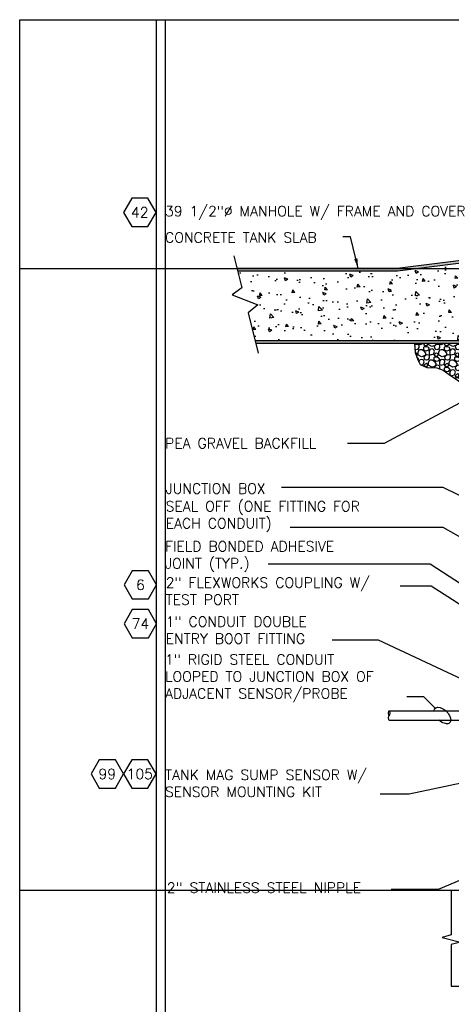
# Model space of a CAD drawing. Extents: x -750 to 90, y 3202 to 3394.
# Tile 31 of 72: x -462 to -415, y 3285 to 3394. Entities that reach past the tile are written whole.
import ezdxf
from ezdxf.enums import TextEntityAlignment as Align

# ---------------------------------------------------------------- set-up
doc = ezdxf.new("R2010")
doc.units = 0
doc.header["$MEASUREMENT"] = 0
doc.layers.get('0').update_dxf_attribs({"linetype": 'CONTINUOUS'})
doc.layers.get('DEFPOINTS').update_dxf_attribs({"linetype": 'CONTINUOUS'})
for name, color, linetype in [('CONCRETE-HATCH', 2, 'CONTINUOUS'), ('CONDUIT', 2, 'CONTINUOUS'), ('FREEZE-ALWAYS', 7, 'CONTINUOUS'), ('PEAGRAVEL-HATCH', 7, 'CONTINUOUS'), ('TANK-SLAB', 6, 'CONTINUOUS'), ('TANK-UST', 5, 'CONTINUOUS'), ('TEXT', 3, 'CONTINUOUS')]:
    doc.layers.add(name, color=color, linetype=linetype)
doc.layers.add('FREEZE-LINES', color=8, linetype='CONTINUOUS', plot=False)
doc.styles.add('GM2-3$0$SIMPLEX', font='simplex.shx')
doc.styles.add('SIMPLEX', font='simplex')
doc.dimstyles.new('DIM12', dxfattribs={"dimscale": 12, "dimtxt": 0.09375, "dimasz": 0.09375, "dimexe": 0.0625, "dimexo": 0.0625, "dimgap": 0.0625, "dimtad": 1, "dimdec": 4, "dimzin": 3, "dimdsep": 46, "dimlunit": 4, "dimtxsty": 'SIMPLEX', "dimcen": 0, "dimclrd": 3, "dimclre": 3, "dimclrt": 3, "dimadec": 0, "dimazin": 0, "dimtfac": 1, "dimtdec": 4, "dimtmove": 0, "dimatfit": 3, "dimfxl": 1, "dimfrac": 2, "dimtolj": 1, "dimtzin": 3, "dimarcsym": 0})

# ---------------------------------------------------------------- blocks, each defined once
blk = doc.blocks.new('HEX')
at = {"color": 3}
blk.add_lwpolyline([(-0.0577, 0.1), (-0.1155, 0), (-0.0577, -0.1), (0.0577, -0.1), (0.1155, 0), (0.0577, 0.1)], close=True, dxfattribs=at)
at = {"color": 3, "style": 'SIMPLEX'}
blk.add_attdef('D#', text='', height=0.08, dxfattribs=at).set_placement((0, 0), align=Align.MIDDLE)

msp = doc.modelspace()

# ---------------------------------------------------------------- hatches: boundary and pattern name
at = {"layer": 'CONCRETE-HATCH', "linetype": 'Continuous'}
h = msp.add_hatch(dxfattribs=at)
h.set_pattern_fill('AR-CONC', color=256, scale=0.5, style=0)
h.set_pattern_definition([(130, (-408.0898, 3358.4186), (-3.5863, -0.31376), [0.375, -4.125]), (185, (-408.0898, 3358.4186), (0.69376, 3.76096), [0.3, -3.3]), (79.549, (-408.3886, 3358.3924), (-2.89255, 3.4472), [0.3187, -3.5057]), (133.816, (-408.0898, 3359.4186), (-5.3362, -0.8276), [0.5625, -6.1875]), (83.364, (-408.5344, 3359.3496), (-4.6733, 4.8706), [0.47805, -5.2586]), (188.816, (-408.09, 3359.4186), (-4.6733, 4.8706), [0.45, -4.95]), (159, (-408.5898, 3359.1686), (-2.98454, -2.0131), [0.375, -4.125]), (214, (-408.5898, 3359.1686), (-1.21658, 3.62575), [0.3, -3.3]), (108.549, (-408.8385, 3359.0008), (-4.2011, 1.61265), [0.3187, -3.5057]), (142.5, (-408.0898, 3358.4186), (-0.0608, 1.66447), [0, -3.26, 0, -3.35, 0, -3.3125]), (172.5, (-408.0898, 3358.4186), (-1.31535, 1.97206), [0, -1.91, 0, -3.185, 0, -1.2625]), (212.5, (-406.9748, 3358.4186), (-2.66911, -0.112774), [0, -1.25, 0, -3.9, 0, -5.175]), (222.5, (-406.4748, 3358.4186), (-2.91593, 0.50052), [0, -1.625, 0, -2.59, 0, -3.675])])
h.paths.add_polyline_path([(-435.87165, 3362.39717), (-438.7189, 3363.47751), (-437.63551, 3364.25067), (-438.0992, 3366.10606), (-420.50975, 3366.10606), (-408.52726, 3367.60387), (-408.52726, 3366.38731), (-409.58976, 3365.13731), (-409.58976, 3362.41287), (-408.58976, 3362.41287), (-408.58976, 3362.38731), (-408.08976, 3362.38731), (-408.08976, 3358.41856), (-436.17798, 3358.41856), (-436.94678, 3361.49481)])
at = {"layer": 'PEAGRAVEL-HATCH', "linetype": 'Continuous'}
h = msp.add_hatch(dxfattribs=at)
h.set_pattern_fill('K13', color=256, scale=0.15, angle=45, style=0)
h.set_pattern_definition([(18.43495, (-13.6386, 2131.8153), (1.145513, 1.145513), [0.1462664, -3.4761637]), (341.56505, (-13.7312, 2131.2219), (1.145513, -1.145513), [0.167446, -3.4549842]), (71.56505, (-13.28165, 2131.337), (1.145513, 1.145513), [0.2202847, -3.4021454]), (59.036244, (-13.80575, 2131.53674), (1.14551299, 1.14551298), [0.324835, -6.3545962]), (198.43495, (-14.099, 2132.5092), (1.145513, 1.145513), [0.1554204, -3.4670097]), (149.036244, (-13.9756, 2132.43514), (1.14551298, -1.14551299), [0.1439368, -6.5354943]), (71.56505, (-13.9925, 2132.2382), (1.145513, 1.145513), [0.053412, -3.569018]), (149.036244, (-14.2125, 2132.15792), (1.14551298, -1.14551299), [0.1686214, -6.5108097]), (300.963757, (-13.9047, 2132.011), (-1.14551299, 1.14551298), [0.1008757, -6.5785554]), (329.036244, (-14.0585, 2132.1033), (1.14551298, -1.14551299), [0.1793832, -6.500048]), (120.963757, (-14.37392, 2131.71045), (-1.14551299, 1.14551298), [0.1211056, -6.5583256]), (225, (-14.3155, 2132.1033), (-2.291026, -2e-14), [0.1707825, -1.4492175]), (198.43495, (-13.9789, 2131.64555), (1.145513, 1.145513), [0.1943598, -3.4280703]), (149.036244, (-14.1633, 2131.5841), (1.14551298, -1.14551299), [0.2456213, -6.4338098]), (120.963757, (-13.8331, 2132.2936), (-1.14551299, 1.14551298), [0.164738, -6.514693]), (149.036244, (-13.50432, 2132.09634), (1.14551298, -1.14551299), [0.3834064, -6.2960247]), (198.43495, (-14.3381, 2131.05475), (1.145513, 1.145513), [0.3286329, -3.2937972]), (120.963757, (-14.2008, 2131.41587), (-1.14551299, 1.14551298), [0.207423, -6.472008]), (329.036244, (-14.6021, 2131.77047), (1.14551298, -1.14551299), [0.3435275, -6.3359036]), (239.036244, (-14.9125, 2131.72953), (1.14551299, 1.14551298), [0.2932156, -6.3862155]), (315, (-14.3208, 2130.7156), (2e-14, -2.291026), [0.1258707, -1.4941293]), (288.43495, (-14.39526, 2130.9391), (-1.145513, 1.145513), [0.2355205, -3.3869096]), (161.56505, (-14.093, 2130.5804), (1.145513, -1.145513), [0.1462591, -3.476171]), (198.43495, (-13.87084, 2130.65445), (1.145513, 1.145513), [0.2342041, -3.388226]), (341.56505, (-14.0151, 2131.21174), (1.145513, -1.145513), [0.1501193, -3.4723108]), (18.43495, (-14.1763, 2131.158), (1.145513, 1.145513), [0.1699328, -3.4524973]), (315, (-13.8727, 2131.1643), (2e-14, -2.291026), [0.164305, -1.455695]), (45, (-14.3953, 2130.9391), (2.291026, 2e-14), [0.3096043, -1.3103957]), (45, (-14.338, 2131.0548), (2.291026, 2e-14), [0.1941188, -1.4258812]), (5e-13, (-14.7897, 2131.7705), (1.145513, 1.145513), [0.18757, -2.103456]), (270, (-14.2008, 2131.4159), (1.145513, 1.145513), [0.2238538, -2.0671721]), (270, (-15.0634, 2131.4781), (1.145513, 1.145513), [0.1137452, -2.1772807]), (18.43495, (-14.9125, 2131.7295), (1.145513, 1.145513), [0.1294822, -3.4929479]), (225, (-14.2465, 2132.46), (-2.291026, -2e-14), [0.156462, -1.463538]), (90, (-14.3571, 2132.2447), (1.145513, 1.145513), [0.10474, -2.186286]), (90, (-13.9756, 2132.2889), (1.145513, 1.145513), [0.146285, -2.144741]), (180, (-14.1263, 2132.1579), (1.145513, 1.145513), [0.0862435, -2.2047825]), (30.963757, (-14.12628, 2132.15792), (1.14551298, 1.14551299), [0.1560122, -6.523419]), (90, (-13.7565, 2130.845), (1.145513, 1.145513), [0.2031168, -2.0879092]), (59.036244, (-13.87084, 2130.65445), (1.14551299, 1.14551298), [0.222181, -6.45725]), (225, (-13.2817, 2131.337), (-2.291026, -2e-14), [0.150823, -1.469177]), (108.43495, (-13.212, 2131.54596), (-1.145513, 1.145513), [0.19008, -3.4323501]), (135, (-13.2721, 2131.7263), (-2e-14, 2.291026), [0.1258707, -1.4941293]), (341.56505, (-13.49986, 2131.86154), (1.145513, -1.145513), [0.1462591, -3.476171]), (198.43495, (-13.3883, 2131.2303), (1.145513, 1.145513), [0.1939975, -3.4284326]), (135, (-13.7312, 2131.222), (-2e-14, 2.291026), [0.1054288, -1.5145712]), (270, (-13.8057, 2131.5367), (1.145513, 1.145513), [0.2402591, -2.0507669]), (45, (-13.9789, 2131.6455), (2.291026, 2e-14), [0.1783725, -1.4416275]), (5e-13, (-14.3155, 2132.1033), (1.145513, 1.145513), [0.2569598, -2.0340662]), (270, (-13.8528, 2131.9245), (1.145513, 1.145513), [0.152819, -2.138207]), (270, (-14.4362, 2131.9825), (1.145513, 1.145513), [0.1682216, -2.1228043]), (270, (-13.9178, 2132.5099), (1.145513, 1.145513), [0.0750026, -2.2160233])])
h.paths.add_polyline_path([(-418.28049, 3356.3369), (-418.54599, 3357.1481), (-418.6397, 3358.13731), (-407.84274, 3358.13731), (-408.41542, 3352.35606), (-408.22694, 3352.35606), (-407.47901, 3352.35606), (-407.58544, 3351.94943), (-408.17346, 3351.4747), (-408.57849, 3351.18244), (-409.14103, 3351.07003), (-410.15363, 3350.95762), (-411.63876, 3351.58711), (-412.2611, 3352.40407), (-413.1914, 3353.59129), (-413.79819, 3354.02809), (-414.81334, 3354.7145), (-415.49017, 3355.17316), (-416.17209, 3355.4321), (-417.26534, 3355.4945), (-418.02628, 3355.81751)])
at = {"layer": 'TANK-SLAB', "linetype": 'Continuous'}
for points in [[(-408.54221, 3367.602), (-408.52726, 3367.88731), (-420.52726, 3366.38731), (-438.16949, 3366.38731), (-438.0992, 3366.10606), (-420.50975, 3366.10606)], [(-407.84274, 3358.13731), (-407.81488, 3358.41856), (-436.17798, 3358.41856), (-436.10769, 3358.13731)]]:
    msp.add_hatch(color=256, dxfattribs=at).paths.add_polyline_path(points)

# ---------------------------------------------------------------- linework, layer by layer
at = {"layer": 'CONDUIT'}
for p, q in [((-421.4298, 3317.62982), (-410.03907, 3317.62982)), ((-421.4298, 3316.62982), (-410.03907, 3316.62982))]:
    msp.add_line(p, q, dxfattribs=at)
at = {"layer": 'CONDUIT', "extrusion": (0, 0, -1)}
msp.add_ellipse((-421.4298, 3317.37982), major_axis=(0, 0.25), ratio=0.479200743, dxfattribs=at)
at = {"layer": 'CONDUIT'}
msp.add_ellipse((-421.4298, 3316.87982), major_axis=(0, -0.25), ratio=0.479200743, start_param=3.141592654, end_param=6.283185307, dxfattribs=at)
at = {"layer": 'DEFPOINTS', "linetype": 'Continuous'}
msp.add_lwpolyline([(-407.47901, 3352.35606), (-408.41542, 3352.35606), (-407.84274, 3358.13731), (-418.6397, 3358.13731), (-418.54599, 3357.1481), (-418.28049, 3356.3369), (-418.02628, 3355.81751), (-417.26534, 3355.4945), (-416.17209, 3355.4321), (-415.49017, 3355.17316), (-414.81334, 3354.7145), (-413.79819, 3354.02809), (-413.1914, 3353.59129), (-412.2611, 3352.40407), (-411.63876, 3351.58711), (-410.15363, 3350.95762), (-409.14103, 3351.07003), (-408.57849, 3351.18244), (-408.17346, 3351.4747), (-407.58544, 3351.94943), (-407.47901, 3352.35606)], close=True, dxfattribs=at)
at = {"layer": 'FREEZE-ALWAYS', "color": 60, "linetype": 'Continuous'}
msp.add_lwpolyline([(-462.08631, 3393.81703), (-198.08631, 3393.81703), (-198.08631, 3201.81703), (-462.08631, 3201.81703)], close=True, dxfattribs=at)
at = {"layer": 'FREEZE-LINES', "color": 8, "linetype": 'Continuous'}
for p, q in [((-447.08631, 3393.81703), (-447.08631, 3253.50724)), ((-446.08631, 3393.81703), (-446.08631, 3253.50724)), ((-462.08631, 3366.38731), (-330.08631, 3366.38731)), ((-462.08631, 3297.88731), (-330.08631, 3297.88731))]:
    msp.add_line(p, q, dxfattribs=at)
at = {"layer": 'TANK-SLAB'}
for p, q in [((-407.81488, 3358.41856), (-436.17798, 3358.41856)), ((-407.84274, 3358.13731), (-436.10769, 3358.13731))]:
    msp.add_line(p, q, dxfattribs=at)
at = {"layer": 'TANK-SLAB', "linetype": 'Continuous'}
msp.add_lwpolyline([(-438.51801, 3367.78188), (-437.63551, 3364.25067), (-438.7189, 3363.47751), (-435.87165, 3362.39717), (-436.94678, 3361.49481), (-435.8371, 3357.05458)], dxfattribs=at)
at = {"layer": 'TANK-SLAB'}
for points in [[(-408.52726, 3367.88731), (-420.52726, 3366.38731), (-438.16949, 3366.38731)], [(-408.54221, 3367.602), (-420.50975, 3366.10606), (-438.0992, 3366.10606)]]:
    msp.add_lwpolyline(points, dxfattribs=at)
at = {"layer": 'TANK-UST', "color": 2, "linetype": 'Continuous'}
msp.add_lwpolyline([(-414.58631, 3297.88731), (-414.58631, 3292.94603), (-415.58631, 3292.67808), (-413.58631, 3292.14219), (-414.58631, 3291.87423), (-414.58631, 3287.30052), (-394.60487, 3287.30052), (-394.33693, 3286.30052), (-393.80102, 3288.30052), (-393.53308, 3287.30052), (-378.63955, 3287.30052), (-378.3716, 3286.30052), (-377.8357, 3288.30052), (-377.56775, 3287.30052), (-357.58631, 3287.30052), (-357.58631, 3291.85781), (-356.58631, 3292.12576), (-358.58631, 3292.66166), (-357.58631, 3292.9296), (-357.58631, 3297.88731)], dxfattribs=at)
at = {"layer": 'TEXT', "linetype": 'Continuous'}
msp.add_lwpolyline([(-419.49609, 3319.21778), (-417.65025, 3319.21778), (-416.36418, 3317.93171)], dxfattribs=at)
at = {"layer": 'TEXT', "extrusion": (0, 0, -1)}
msp.add_ellipse((-415.56229, 3317.12982), major_axis=(0.80189, -0.80189), ratio=0.549902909, start_param=2.651584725, end_param=7.778730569, dxfattribs=at)

# ---------------------------------------------------------------- block references
at = {"layer": 'TEXT'}
ref = msp.add_blockref('HEX', (-448.87262, 3372.58407), dxfattribs=dict(at, xscale=15.46987781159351, yscale=15.46987781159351, zscale=15.46987781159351))
ref.add_attrib('D#', '42', dxfattribs={"layer": '0', "height": 1.125, "style": 'SIMPLEX'}).set_placement((-448.87262, 3372.58407), align=Align.MIDDLE)
ref = msp.add_blockref('HEX', (-448.80184, 3331.53015), dxfattribs=dict(at, xscale=15.46987781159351, yscale=15.46987781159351, zscale=15.46987781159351))
ref.add_attrib('D#', '6', dxfattribs={"layer": '0', "height": 1.125, "style": 'SIMPLEX'}).set_placement((-448.80184, 3331.53015), align=Align.MIDDLE)
ref = msp.add_blockref('HEX', (-448.80184, 3327.24845), dxfattribs=dict(at, xscale=15.46987781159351, yscale=15.46987781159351, zscale=15.46987781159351))
ref.add_attrib('D#', '74', dxfattribs={"layer": '0', "height": 1.125, "style": 'SIMPLEX'}).set_placement((-448.80184, 3327.24845), align=Align.MIDDLE)
ref = msp.add_blockref('HEX', (-452.44524, 3310.68657), dxfattribs=dict(at, xscale=15.46987781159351, yscale=15.46987781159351, zscale=15.46987781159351))
ref.add_attrib('D#', '99', dxfattribs={"layer": '0', "height": 1.125, "style": 'SIMPLEX'}).set_placement((-452.44524, 3310.68657), align=Align.MIDDLE)
ref = msp.add_blockref('HEX', (-448.87262, 3310.68657), dxfattribs=dict(at, xscale=15.46987781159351, yscale=15.46987781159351, zscale=15.46987781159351))
ref.add_attrib('D#', '105', dxfattribs={"layer": '0', "height": 1.125, "style": 'SIMPLEX'}).set_placement((-448.87262, 3310.68657), align=Align.MIDDLE)

# ---------------------------------------------------------------- texts
at = {"layer": 'TEXT', "char_height": 1.125, "attachment_point": 1}
for s, insert, width, style in [('39 1/2"%%C MANHOLE W/ FRAME AND COVER', (-446.08631, 3373.27628), 38.8019932, 'SIMPLEX'), ('CONCRETE TANK SLAB', (-446.08631, 3370.37691), 20.3823714, 'SIMPLEX'), ('PEA GRAVEL BACKFILL', (-446.08631, 3347.69881), 22.3213794, 'SIMPLEX'), ('JUNCTION BOX', (-446.01553, 3342.70404), 30.6940476, 'SIMPLEX'), ('\\pt2.16;SEAL OFF (ONE FITTING FOR EACH CONDUIT)', (-446.01553, 3340.74876), 25.722339, 'SIMPLEX'), ('FIELD BONDED ADHESIVE JOINT (TYP.)', (-446.08631, 3336.33359), 21.4367467, 'SIMPLEX'), ('\\pt2.16;2" FLEXWORKS COUPLING W/ TEST PORT', (-446.01553, 3332.33731), 27.2819754, 'SIMPLEX'), ('\\pt2.16;1" CONDUIT DOUBLE ENTRY BOOT FITTING', (-446.01553, 3328.03545), 20.7147051, 'SIMPLEX'), ('\\pt2.16;1" RIGID STEEL CONDUIT LOOPED TO JUNCTION BOX OF ADJACENT SENSOR/PROBE', (-446.08631, 3323.86446), 26.0831912, 'SIMPLEX'), ('TANK MAG SUMP SENSOR W/ SENSOR MOUNTING KIT', (-446.08631, 3311.15497), 24.5263574, 'SIMPLEX'), ('\\pt2.16,16.875;2" STAINLESS STEEL NIPPLE', (-445.89247, 3298.71464), 24.3376269, 'GM2-3$0$SIMPLEX')]:
    msp.add_mtext(s, dxfattribs=dict(at, insert=insert, width=width, style=style))

# ---------------------------------------------------------------- leaders
at = {"layer": 'TEXT'}
for points in [[(-424.83199, 3366.38731), (-425.68292, 3369.87048), (-426.51891, 3369.87048)], [(-397.42583, 3333.31176), (-415.48943, 3342.273), (-433.26382, 3342.273)], [(-398.06657, 3327.93589), (-415.48811, 3337.85222), (-432.33851, 3337.85222)], [(-387.30009, 3312.31173), (-416.8199, 3331.40278), (-420.21237, 3331.40278)], [(-403.60419, 3311.80934), (-419.23387, 3308.46237), (-422.41998, 3308.46237)], [(-384.9247, 3311.14507), (-416.0299, 3297.95589), (-421.19867, 3297.95589)]]:
    msp.add_leader(points, dimstyle='DIM12', dxfattribs=at)
at = {"layer": 'TEXT', "linetype": 'Continuous'}
for points in [[(-409.73058, 3353.68873), (-421.97941, 3347.11798), (-425.99851, 3347.11798)], [(-408.23516, 3328.13499), (-416.90852, 3333.81063), (-434.74373, 3333.81063)], [(-408.66218, 3318.9091), (-422.60485, 3325.43056), (-427.70348, 3325.43056)]]:
    msp.add_leader(points, dimstyle='DIM12', override={"dimgap": 0.0625, "dimtad": 0}, dxfattribs=at)

doc.saveas('drawing.dxf')
